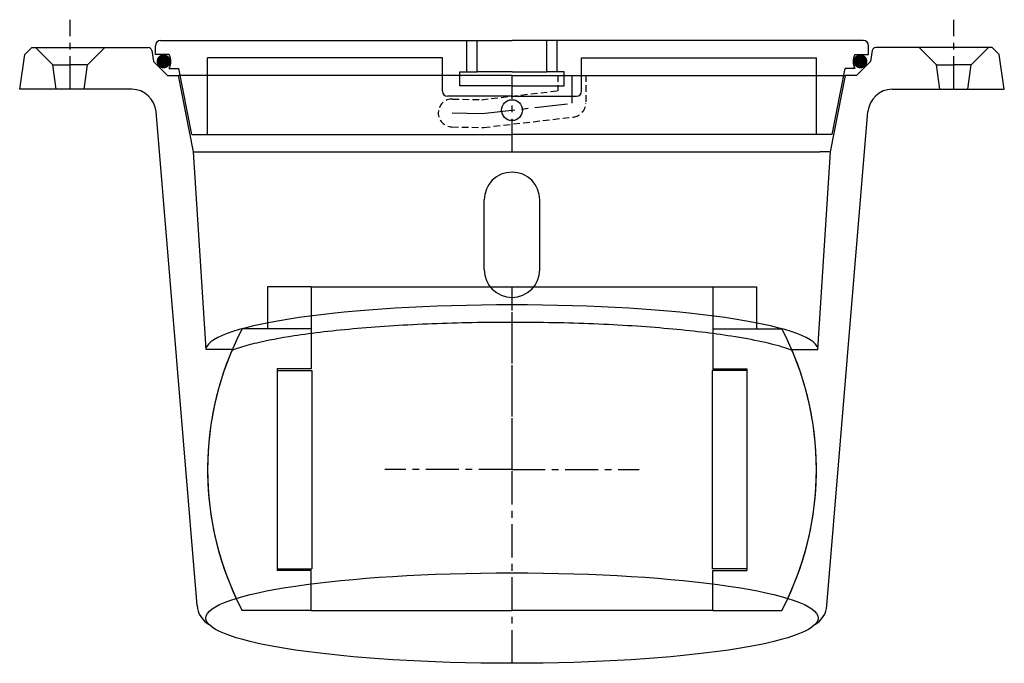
# Model space of a CAD drawing. Extents: x -141 to 141, y -169 to 16.
import ezdxf

# ---------------------------------------------------------------- set-up
doc = ezdxf.new("R2010")
doc.units = 0
doc.header["$LTSCALE"] = 0.3
doc.linetypes.add('CENTER', pattern=[50.8, 31.75, -6.35, 6.35, -6.35])
doc.linetypes.add('HIDDEN', pattern=[9.525, 6.35, -3.175])
doc.layers.get('0').update_dxf_attribs({"linetype": 'CONTINUOUS'})
doc.layers.add('CENTER', color=9, linetype='CENTER')

# ---------------------------------------------------------------- blocks, each defined once
blk = doc.blocks.new('113')
for p, q in [((-141.5, -4), (-140, 6)), ((-138, 8), (-140, 6)), ((-138, 8), (-104.54, 8)), ((-132, 3), (-137, 8)), ((-122, 3), (-117, 8)), ((-103.56, 7.17), (-103, 4)), ((103.56, 7.17), (103, 4)), ((138, 8), (104.54, 8)), ((122, 3), (117, 8)), ((132, 3), (137, 8)), ((138, 8), (140, 6)), ((141.5, -4), (140, 6)), ((-132, 3), (-127, 3)), ((-131, -4), (-132, 3)), ((-122, 3), (-127, 3)), ((-123, -4), (-122, 3)), ((-103, 4), (-99, 0)), ((103, 4), (99, 0)), ((122, 3), (127, 3)), ((123, -4), (122, 3)), ((132, 3), (127, 3)), ((131, -4), (132, 3)), ((-99, 0), (-95.84, 0)), ((-91.56, -22), (-95.84, 0)), ((0, 0), (-95.84, 0)), ((0, 0), (95.84, 0)), ((91.56, -22), (95.84, 0)), ((99, 0), (95.84, 0)), ((-109.29, -4), (-141.5, -4)), ((109.29, -4), (141.5, -4)), ((-90.53, -152.39), (-102.32, -10.42)), ((90.53, -152.39), (102.32, -10.42)), ((-87.94, -78.81), (-91.56, -22)), ((-91.56, -22), (88.5, -22)), ((87.94, -78.81), (91.56, -22)), ((91.56, -22), (88.5, -22)), ((-8, -55.81), (-8, -35.81)), ((8, -55.81), (8, -35.81)), ((-80.46, -78.81), (-87.94, -78.81)), ((80.46, -78.81), (87.94, -78.81))]:
    blk.add_line(p, q)
at = {"linetype": 'HIDDEN'}
for p, q in [((13.19, 0), (13.19, -4.44)), ((21.19, 0), (21.19, -8)), ((-8.78, -6.99), (13.19, -4.44)), ((-17.1, -6.8), (-8.78, -6.99)), ((-8.13, -14.97), (17.65, -11.97)), ((-17.28, -14.8), (-8.69, -15))]:
    blk.add_line(p, q, dxfattribs=at)
for centre, radius, start, end in [((-104.54, 7), 1, 10, 90), ((104.54, 7), 1, 90, 170), ((-109.29, -11), 7, 4.7453, 90), ((109.29, -11), 7, 90, 175.2547), ((0, -35.81), 8, 0, 180), ((0, -55.81), 8, 180, 0), ((0, -113.31), 87.5, 156.7786, 205.0367), ((0, -113.31), 87.5, 334.9633, 23.2214), ((-83.56, -151.81), 7, 184.7453, 239.8154), ((83.56, -151.81), 7, 300.1846, 355.2547)]:
    blk.add_arc(centre, radius, start, end)
for centre, start, end in [((-17.19, -10.8), 88.6671, 268.6671), ((17.19, -8), 276.6359, 0), ((-8.6, -11), 268.6671, 276.6359)]:
    blk.add_arc(centre, 4, start, end, dxfattribs=at)
blk.add_ellipse((0, -78.98), major_axis=(-88, 0), ratio=0.147727, start_param=3.174615, end_param=6.250163)
blk.add_ellipse((0, -155.98), major_axis=(-88, 0), ratio=0.147727)
blk.add_open_spline([(80.51, -79.05), (79.9, -78.81), (79.19, -78.56), (76.6, -77.73), (74.37, -77.14), (69.21, -76.02), (66.27, -75.48), (57.73, -74.15), (51.62, -73.42), (38.27, -72.23), (31.03, -71.77), (15.96, -71.15), (8.13, -70.99), (-7.53, -70.98), (-15.36, -71.13), (-30.46, -71.74), (-37.72, -72.2), (-51.13, -73.37), (-57.28, -74.09), (-66.7, -75.53), (-70.3, -76.22), (-75.35, -77.4), (-77.12, -77.89), (-79.3, -78.6), (-79.94, -78.83), (-80.51, -79.05)], degree=3, knots=[3.502285, 3.502285, 3.502285, 3.502285, 3.572842, 3.572842, 3.737057, 3.737057, 3.901273, 3.901273, 4.170489, 4.170489, 4.439705, 4.439705, 4.708921, 4.708921, 4.978137, 4.978137, 5.247353, 5.247353, 5.516569, 5.516569, 5.721575, 5.721575, 5.857359, 5.857359, 5.922492, 5.922492, 5.922492, 5.922492])
at = {"layer": 'CENTER'}
for p, q in [((-127, -4), (-127, 16)), ((127, -4), (127, 16)), ((0, -22), (0, 0)), ((17.19, 0), (17.19, -8)), ((-8.6, -11), (17.19, -8)), ((-17.19, -10.8), (-8.6, -11)), ((0, -168.98), (0, -65.81))]:
    blk.add_line(p, q, dxfattribs=at)
blk = doc.blocks.new('Ball 115mm')
for p, q in [((-57.75, 52.5), (-70.25, 52.5)), ((-70.25, 52.5), (-70.25, 40.5)), ((-57.75, 52.5), (0, 52.5)), ((-57.75, 52.5), (-57.75, 40.5)), ((0, 52.5), (57.75, 52.5)), ((57.75, 52.5), (57.75, 40.5)), ((57.75, 52.5), (70.25, 52.5)), ((70.25, 52.5), (70.25, 40.5)), ((-57.75, 40.5), (-77.56, 40.5)), ((-57.75, 40.5), (-57.75, 29)), ((57.75, 40.5), (77.56, 40.5)), ((57.75, 40.5), (57.75, 29)), ((-67.5, 29), (-67.5, -29)), ((-57.75, 29), (-67.5, 29)), ((-67.5, 28.5), (-57.5, 28.5)), ((-57.5, 28.5), (-57.5, -28.5)), ((67.5, 28.5), (57.5, 28.5)), ((57.5, 28.5), (57.5, -28.5)), ((57.75, 29), (67.5, 29)), ((67.5, 29), (67.5, -29)), ((-67.5, -28.5), (-57.5, -28.5)), ((-57.75, -29), (-67.5, -29)), ((-57.75, -40.5), (-57.75, -29)), ((67.5, -28.5), (57.5, -28.5)), ((57.75, -40.5), (57.75, -29)), ((57.75, -29), (67.5, -29)), ((-57.75, -40.5), (-77.56, -40.5)), ((-57.75, -40.5), (0, -40.5)), ((57.75, -40.5), (0, -40.5)), ((57.75, -40.5), (77.56, -40.5))]:
    blk.add_line(p, q)
for start, end in [(152.4284, 207.5716), (332.4284, 27.5716)]:
    blk.add_arc((0, 0), 87.5, start, end)
at = {"layer": 'CENTER'}
for p, q in [((0, 0), (0, 52.5)), ((0, 0), (-36.58, 0)), ((0, -40.5), (0, 0)), ((0, 0), (36.58, 0))]:
    blk.add_line(p, q, dxfattribs=at)
blk = doc.blocks.new('112')
for p, q in [((-101, 0), (0, 0)), ((101, 0), (0, 0)), ((-102.5, -4), (-102.5, -1.5)), ((-13, -9), (-13, 0)), ((-10, -9), (-10, 0)), ((10, -9), (10, 0)), ((13, -9), (13, 0)), ((102.5, -4), (102.5, -1.5)), ((-98.5, -4), (-102.5, -4)), ((-87.5, -27), (-87.5, -5)), ((-20, -5), (-87.5, -5)), ((-20, -14.5), (-20, -5)), ((20, -14.5), (20, -5)), ((20, -5), (87.5, -5)), ((87.5, -27), (87.5, -5)), ((98.5, -4), (102.5, -4)), ((-98.5, -8), (-95.72, -8)), ((-92.02, -27), (-95.72, -8)), ((92.02, -27), (95.72, -8)), ((98.5, -8), (95.72, -8)), ((-15, -9), (-10, -9)), ((-15, -13), (-15, -9)), ((0, -9), (-10, -9)), ((0, -9), (10, -9)), ((15, -9), (10, -9)), ((15, -13), (15, -9)), ((0, -13), (-15, -13)), ((0, -13), (15, -13)), ((0, -16), (-18.5, -16)), ((0, -16), (18.5, -16)), ((-92.02, -27), (-87.5, -27)), ((-87.5, -27), (0, -27)), ((87.5, -27), (0, -27)), ((92.02, -27), (87.5, -27))]:
    blk.add_line(p, q)
at = {"const_width": 1.95}
for points in [[(-101.17, -5.98, 1), (-99.12, -5.98, 1)], [(101.17, -5.98, -1), (99.12, -5.98, -1)]]:
    blk.add_lwpolyline(points, format="xyb", close=True, dxfattribs=at)
blk.add_circle((0, -20), 3)
for centre, radius, start, end in [((-101, -1.5), 1.5, 90, 180), ((101, -1.5), 1.5, 0, 90), ((-103.08, -6), 5, 336.4218, 23.5782), ((103.08, -6), 5, 156.4218, 203.5782), ((-18.5, -14.5), 1.5, 180, 270), ((18.5, -14.5), 1.5, 270, 0)]:
    blk.add_arc(centre, radius, start, end)

msp = doc.modelspace()

# ---------------------------------------------------------------- block references
for name, p in [('113', (0, 0)), ('112', (0, 10)), ('Ball 115mm', (0, -113.31))]:
    msp.add_blockref(name, p)

doc.saveas('drawing.dxf')
